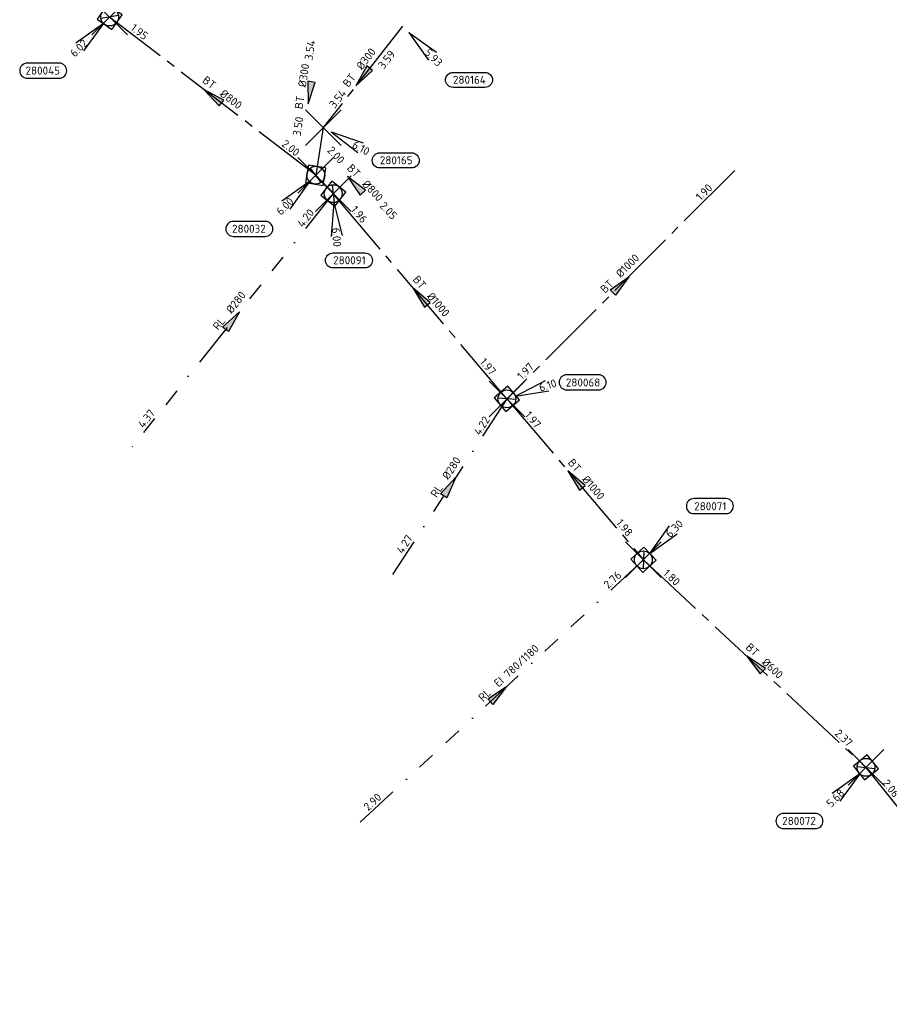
# Model space of a CAD drawing. Header units: metres. Extents: x 153343 to 157271, y 461673 to 467005.
# Tile 2 of 191: x 154552 to 154698, y 462550 to 462715. Entities that reach past the tile are written whole.
import ezdxf
from ezdxf.enums import TextEntityAlignment as Align

# ---------------------------------------------------------------- set-up
doc = ezdxf.new("R2010")
doc.units = ezdxf.units.M
doc.header["$LTSCALE"] = 0.75
doc.header["$PDMODE"] = 3
doc.header["$PDSIZE"] = 3
doc.linetypes.add('RI-GWA_BETON', pattern=[22, 16, -2, 2, -2])
doc.linetypes.add('RI-RELINEN', pattern=[38, 10, -4, 0, -4, 4, -4, 4, -4, 0, -4])
doc.layers.get('0').update_dxf_attribs({"lineweight": 25})
doc.layers.get('defpoints').update_dxf_attribs({"lineweight": 25})
for name, color, linetype, lineweight in [('B-OI-RI-GWA_PUTNUMMER-S @ 0.75', 11, 'Continuous', 25), ('B-OI-RI-GWA_STROOMRICHTING-S @ 0.75', 11, 'Continuous', 25), ('B-OI-RI-VWA_STROOMRICHTING-S @ 0.75', 33, 'Continuous', 25)]:
    doc.layers.add(name, color=color, linetype=linetype, lineweight=lineweight)
for name, color, linetype in [('B-OI-RI-GWA_RIOOLPUT_INSPECTIEPUT-S @ 0.75', 11, 'Continuous'), ('B-OI-RI-GWA_TRANSPORTLEIDING_BETON_1000-G', 11, 'RI-GWA_BETON'), ('B-OI-RI-GWA_TRANSPORTLEIDING_BETON_300-G', 11, 'RI-GWA_BETON'), ('B-OI-RI-GWA_TRANSPORTLEIDING_BETON_600-G', 11, 'RI-GWA_BETON'), ('B-OI-RI-GWA_TRANSPORTLEIDING_BETON_800-G', 11, 'RI-GWA_BETON'), ('B-OI-RI-GWA_TRANSPORTLEIDING_RL_280-G', 11, 'RI-RELINEN'), ('B-OI-RI-GWA_TRANSPORTLEIDING_RL_780 1180-G', 11, 'RI-RELINEN'), ('B-OI-RI-VWA_TRANSPORTLEIDING_RL_280-G', 42, 'RI-RELINEN')]:
    doc.layers.add(name, color=color, linetype=linetype)
doc.layers.add('inspectieput', color=7, linetype='Continuous', plot=False)
doc.styles.add('NLCS-ISO', font='isocpeur.ttf')

# ---------------------------------------------------------------- blocks, each defined once
blk = doc.blocks.new('*U80')
at = {"ltscale": 0.1}
blk.add_hatch(color=256, dxfattribs=at).paths.add_polyline_path([(-2.5, 0), (2.5, -0.83), (2.5, 0.83)])
at = {"ltscale": 0.1, "flags": 128}
blk.add_lwpolyline([(-2.5, 0), (2.5, -0.83), (2.5, 0.83)], close=True, dxfattribs=at)
at = {"ltscale": 0.1, "style": 'NLCS-ISO'}
for tag, p in [('BOBL', (-5.66, 0)), ('MAT', (-1, 0.5))]:
    blk.add_attdef(tag, text='', height=1.8, dxfattribs=at).set_placement(p, align=Align.BOTTOM_RIGHT)
for tag, p in [('DIA', (1, 0.5)), ('BOBR', (7.22, 0))]:
    blk.add_attdef(tag, text='', height=1.8, dxfattribs=at).set_placement(p, align=Align.BOTTOM_LEFT)
at = {"layer": 'defpoints', "ltscale": 0.1, "style": 'NLCS-ISO', "flags": 1}
blk.add_attdef('JVA', text='', height=1.8, dxfattribs=at).set_placement((0, -1), align=Align.TOP_CENTER)
blk = doc.blocks.new('*U2488')
at = {"ltscale": 0.1}
blk.add_hatch(color=256, dxfattribs=at).paths.add_polyline_path([(-2.5, 0), (2.5, -0.83), (2.5, 0.83)])
at = {"ltscale": 0.1, "flags": 128}
blk.add_lwpolyline([(-2.5, 0), (2.5, -0.83), (2.5, 0.83)], close=True, dxfattribs=at)
at = {"ltscale": 0.1, "style": 'NLCS-ISO'}
for tag, p in [('BOBL', (-5.09, 0)), ('MAT', (-1, 0.5))]:
    blk.add_attdef(tag, text='', height=1.8, dxfattribs=at).set_placement(p, align=Align.BOTTOM_RIGHT)
for tag, p in [('DIA', (1, 0.5)), ('BOBR', (4.14, -3.24))]:
    blk.add_attdef(tag, text='', height=1.8, dxfattribs=at).set_placement(p, align=Align.BOTTOM_LEFT)
at = {"layer": 'defpoints', "ltscale": 0.1, "style": 'NLCS-ISO', "flags": 1}
blk.add_attdef('JVA', text='', height=1.8, dxfattribs=at).set_placement((0, -1), align=Align.TOP_CENTER)
blk = doc.blocks.new('*U2464')
at = {"ltscale": 0.1}
blk.add_hatch(color=256, dxfattribs=at).paths.add_polyline_path([(2.5, 0), (-2.5, -0.83), (-2.5, 0.83)])
at = {"ltscale": 0.1, "flags": 128}
blk.add_lwpolyline([(2.5, 0), (-2.5, -0.83), (-2.5, 0.83)], close=True, dxfattribs=at)
at = {"ltscale": 0.1, "style": 'NLCS-ISO'}
for tag, p in [('BOBL', (-26.99, 0)), ('MAT', (-1, 0.5))]:
    blk.add_attdef(tag, text='', height=1.8, dxfattribs=at).set_placement(p, align=Align.BOTTOM_RIGHT)
for tag, p in [('DIA', (1, 0.5)), ('BOBR', (26.05, -0.01))]:
    blk.add_attdef(tag, text='', height=1.8, dxfattribs=at).set_placement(p, align=Align.BOTTOM_LEFT)
at = {"layer": 'defpoints', "ltscale": 0.1, "style": 'NLCS-ISO', "flags": 1}
blk.add_attdef('JVA', text='', height=1.8, dxfattribs=at).set_placement((0, -1), align=Align.TOP_CENTER)
blk = doc.blocks.new('*U2469')
at = {"ltscale": 0.1}
blk.add_hatch(color=256, dxfattribs=at).paths.add_polyline_path([(-2.5, 0), (2.5, -0.83), (2.5, 0.83)])
at = {"ltscale": 0.1, "flags": 128}
blk.add_lwpolyline([(-2.5, 0), (2.5, -0.83), (2.5, 0.83)], close=True, dxfattribs=at)
at = {"ltscale": 0.1, "style": 'NLCS-ISO'}
for tag, p in [('BOBL', (-24.71, 0)), ('MAT', (-1, 0.5))]:
    blk.add_attdef(tag, text='', height=1.8, dxfattribs=at).set_placement(p, align=Align.BOTTOM_RIGHT)
for tag, p in [('DIA', (1, 0.5)), ('BOBR', (23.77, -0.01))]:
    blk.add_attdef(tag, text='', height=1.8, dxfattribs=at).set_placement(p, align=Align.BOTTOM_LEFT)
at = {"layer": 'defpoints', "ltscale": 0.1, "style": 'NLCS-ISO', "flags": 1}
blk.add_attdef('JVA', text='', height=1.8, dxfattribs=at).set_placement((0, -1), align=Align.TOP_CENTER)
blk = doc.blocks.new('*U2475')
at = {"ltscale": 0.1}
blk.add_hatch(color=256, dxfattribs=at).paths.add_polyline_path([(2.5, 0), (-2.5, -0.83), (-2.5, 0.83)])
at = {"ltscale": 0.1, "flags": 128}
blk.add_lwpolyline([(2.5, 0), (-2.5, -0.83), (-2.5, 0.83)], close=True, dxfattribs=at)
at = {"ltscale": 0.1, "style": 'NLCS-ISO'}
for tag, p in [('BOBL', (-34.97, 0)), ('MAT', (-1, 0.5))]:
    blk.add_attdef(tag, text='', height=1.8, dxfattribs=at).set_placement(p, align=Align.BOTTOM_RIGHT)
for tag, p in [('DIA', (1, 0.5)), ('BOBR', (34.03, -0.02))]:
    blk.add_attdef(tag, text='', height=1.8, dxfattribs=at).set_placement(p, align=Align.BOTTOM_LEFT)
at = {"layer": 'defpoints', "ltscale": 0.1, "style": 'NLCS-ISO', "flags": 1}
blk.add_attdef('JVA', text='', height=1.8, dxfattribs=at).set_placement((0, -1), align=Align.TOP_CENTER)
blk = doc.blocks.new('*U2476')
at = {"ltscale": 0.1}
blk.add_hatch(color=256, dxfattribs=at).paths.add_polyline_path([(-2.5, 0), (2.5, -0.83), (2.5, 0.83)])
at = {"ltscale": 0.1, "flags": 128}
blk.add_lwpolyline([(-2.5, 0), (2.5, -0.83), (2.5, 0.83)], close=True, dxfattribs=at)
at = {"ltscale": 0.1, "style": 'NLCS-ISO'}
for tag, p in [('BOBL', (-24.77, 0)), ('MAT', (-1, 0.5))]:
    blk.add_attdef(tag, text='', height=1.8, dxfattribs=at).set_placement(p, align=Align.BOTTOM_RIGHT)
for tag, p in [('DIA', (1, 0.5)), ('BOBR', (23.83, -0.01))]:
    blk.add_attdef(tag, text='', height=1.8, dxfattribs=at).set_placement(p, align=Align.BOTTOM_LEFT)
at = {"layer": 'defpoints', "ltscale": 0.1, "style": 'NLCS-ISO', "flags": 1}
blk.add_attdef('JVA', text='', height=1.8, dxfattribs=at).set_placement((0, -1), align=Align.TOP_CENTER)
blk = doc.blocks.new('*U2472')
at = {"ltscale": 0.1}
blk.add_hatch(color=256, dxfattribs=at).paths.add_polyline_path([(-2.5, 0), (2.5, -0.83), (2.5, 0.83)])
at = {"ltscale": 0.1, "flags": 128}
blk.add_lwpolyline([(-2.5, 0), (2.5, -0.83), (2.5, 0.83)], close=True, dxfattribs=at)
at = {"ltscale": 0.1, "style": 'NLCS-ISO'}
for tag, p in [('BOBL', (-20.79, 0)), ('MAT', (-1, 0.5))]:
    blk.add_attdef(tag, text='', height=1.8, dxfattribs=at).set_placement(p, align=Align.BOTTOM_RIGHT)
for tag, p in [('DIA', (1, 0.5)), ('BOBR', (19.85, -0.01))]:
    blk.add_attdef(tag, text='', height=1.8, dxfattribs=at).set_placement(p, align=Align.BOTTOM_LEFT)
at = {"layer": 'defpoints', "ltscale": 0.1, "style": 'NLCS-ISO', "flags": 1}
blk.add_attdef('JVA', text='', height=1.8, dxfattribs=at).set_placement((0, -1), align=Align.TOP_CENTER)
blk = doc.blocks.new('*U2473')
at = {"ltscale": 0.1}
blk.add_hatch(color=256, dxfattribs=at).paths.add_polyline_path([(-2.5, 0), (2.5, -0.83), (2.5, 0.83)])
at = {"ltscale": 0.1, "flags": 128}
blk.add_lwpolyline([(-2.5, 0), (2.5, -0.83), (2.5, 0.83)], close=True, dxfattribs=at)
at = {"ltscale": 0.1, "style": 'NLCS-ISO'}
for tag, p in [('BOBL', (-14.31, 0)), ('MAT', (-1, 0.5))]:
    blk.add_attdef(tag, text='', height=1.8, dxfattribs=at).set_placement(p, align=Align.BOTTOM_RIGHT)
for tag, p in [('DIA', (1, 0.5)), ('BOBR', (13.37, 0))]:
    blk.add_attdef(tag, text='', height=1.8, dxfattribs=at).set_placement(p, align=Align.BOTTOM_LEFT)
at = {"layer": 'defpoints', "ltscale": 0.1, "style": 'NLCS-ISO', "flags": 1}
blk.add_attdef('JVA', text='', height=1.8, dxfattribs=at).set_placement((0, -1), align=Align.TOP_CENTER)
blk = doc.blocks.new('*U2474')
at = {"ltscale": 0.1}
blk.add_hatch(color=256, dxfattribs=at).paths.add_polyline_path([(2.5, 0), (-2.5, -0.83), (-2.5, 0.83)])
at = {"ltscale": 0.1, "flags": 128}
blk.add_lwpolyline([(2.5, 0), (-2.5, -0.83), (-2.5, 0.83)], close=True, dxfattribs=at)
at = {"ltscale": 0.1, "style": 'NLCS-ISO'}
for tag, p in [('BOBL', (-14.14, 0)), ('MAT', (-1, 0.5))]:
    blk.add_attdef(tag, text='', height=1.8, dxfattribs=at).set_placement(p, align=Align.BOTTOM_RIGHT)
for tag, p in [('DIA', (1, 0.5)), ('BOBR', (13.19, 0))]:
    blk.add_attdef(tag, text='', height=1.8, dxfattribs=at).set_placement(p, align=Align.BOTTOM_LEFT)
at = {"layer": 'defpoints', "ltscale": 0.1, "style": 'NLCS-ISO', "flags": 1}
blk.add_attdef('JVA', text='', height=1.8, dxfattribs=at).set_placement((0, -1), align=Align.TOP_CENTER)
blk = doc.blocks.new('*U2470')
at = {"ltscale": 0.1}
blk.add_hatch(color=256, dxfattribs=at).paths.add_polyline_path([(2.5, 0), (-2.5, -0.83), (-2.5, 0.83)])
at = {"ltscale": 0.1, "flags": 128}
blk.add_lwpolyline([(2.5, 0), (-2.5, -0.83), (-2.5, 0.83)], close=True, dxfattribs=at)
at = {"ltscale": 0.1, "style": 'NLCS-ISO'}
for tag, p in [('BOBL', (-26.82, 0)), ('MAT', (-1, 0.5))]:
    blk.add_attdef(tag, text='', height=1.8, dxfattribs=at).set_placement(p, align=Align.BOTTOM_RIGHT)
for tag, p in [('DIA', (1, 0.5)), ('BOBR', (25.87, -0.01))]:
    blk.add_attdef(tag, text='', height=1.8, dxfattribs=at).set_placement(p, align=Align.BOTTOM_LEFT)
at = {"layer": 'defpoints', "ltscale": 0.1, "style": 'NLCS-ISO', "flags": 1}
blk.add_attdef('JVA', text='', height=1.8, dxfattribs=at).set_placement((0, -1), align=Align.TOP_CENTER)
blk = doc.blocks.new('*U2462')
at = {"ltscale": 0.1}
blk.add_hatch(color=256, dxfattribs=at).paths.add_polyline_path([(-2.5, 0), (2.5, -0.83), (2.5, 0.83)])
at = {"ltscale": 0.1, "flags": 128}
blk.add_lwpolyline([(-2.5, 0), (2.5, -0.83), (2.5, 0.83)], close=True, dxfattribs=at)
at = {"ltscale": 0.1, "style": 'NLCS-ISO'}
for tag, p in [('BOBL', (-19.79, 0)), ('MAT', (-1, 0.5))]:
    blk.add_attdef(tag, text='', height=1.8, dxfattribs=at).set_placement(p, align=Align.BOTTOM_RIGHT)
for tag, p in [('DIA', (1, 0.5)), ('BOBR', (18.84, 0))]:
    blk.add_attdef(tag, text='', height=1.8, dxfattribs=at).set_placement(p, align=Align.BOTTOM_LEFT)
at = {"layer": 'defpoints', "ltscale": 0.1, "style": 'NLCS-ISO', "flags": 1}
blk.add_attdef('JVA', text='', height=1.8, dxfattribs=at).set_placement((0, -1), align=Align.TOP_CENTER)
blk = doc.blocks.new('*U2498')
for q in [(7.78, -5.6), (8.96, -3.4)]:
    blk.add_line((1.76, -0.95), q)
blk.add_lwpolyline([(19.83, -9.04), (12.68, -9.04, -1), (12.68, -5.65), (19.83, -5.65, -1)], format="xyb", close=True)
at = {"ltscale": 0.1, "style": 'NLCS-ISO'}
blk.add_attdef('PUTHGT', text='', height=1.8, rotation=331.7334, dxfattribs=at).set_placement((6.72, -3.65), align=Align.MIDDLE_LEFT)
blk.add_attdef('PUTNR', text='', height=1.8, dxfattribs=at).set_placement((16.36, -5.51), align=Align.MIDDLE_CENTER)
blk = doc.blocks.new('*U2448')
for q in [(5.83, -7.6), (7.6, -5.83)]:
    blk.add_line((1.41, -1.41), q)
blk.add_lwpolyline([(18.48, -13.72), (11.32, -13.72, -1), (11.32, -10.34), (18.48, -10.34, -1)], format="xyb", close=True)
at = {"ltscale": 0.1, "style": 'NLCS-ISO'}
blk.add_attdef('PUTHGT', text='', height=1.8, rotation=315, dxfattribs=at).set_placement((5.39, -5.43), align=Align.MIDDLE_LEFT)
blk.add_attdef('PUTNR', text='', height=1.8, dxfattribs=at).set_placement((15, -10.2), align=Align.MIDDLE_CENTER)
blk = doc.blocks.new('B-SRI-PUT_GWA-SO')
blk.add_line((-1.41, -1.41), (1.41, 1.41))
at = {"lineweight": -3, "flags": 128}
blk.add_lwpolyline([(2, -2), (2, 2), (-2, 2), (-2, -2)], close=True, dxfattribs=at)
at = {"lineweight": -3}
blk.add_circle((0, 0), 2, dxfattribs=at)
blk = doc.blocks.new('*U2451')
for q in [(-7.6, -5.83), (-5.83, -7.6)]:
    blk.add_line((-1.41, -1.41), q)
blk.add_lwpolyline([(-18.48, -13.72), (-11.32, -13.72, 1), (-11.32, -10.34), (-18.48, -10.34, 1)], format="xyb", close=True)
at = {"ltscale": 0.1, "style": 'NLCS-ISO'}
blk.add_attdef('PUTHGT', text='', height=1.8, rotation=45, dxfattribs=at).set_placement((-8.44, -8.48), align=Align.MIDDLE_LEFT)
blk.add_attdef('PUTNR', text='', height=1.8, dxfattribs=at).set_placement((-15, -10.2), align=Align.MIDDLE_CENTER)
blk = doc.blocks.new('*U2496')
for q in [(5.83, 7.6), (7.6, 5.83)]:
    blk.add_line((1.41, 1.41), q)
blk.add_lwpolyline([(18.48, 13.72), (11.32, 13.72, 1), (11.32, 10.34), (18.48, 10.34, 1)], format="xyb", close=True)
at = {"ltscale": 0.1, "style": 'NLCS-ISO'}
blk.add_attdef('PUTHGT', text='', height=1.8, rotation=45, dxfattribs=at).set_placement((5.39, 5.43), align=Align.MIDDLE_LEFT)
blk.add_attdef('PUTNR', text='', height=1.8, dxfattribs=at).set_placement((15, 12), align=Align.MIDDLE_CENTER)
blk = doc.blocks.new('*U2497')
for q in [(8.64, 4.14), (9.42, 1.77)]:
    blk.add_line((1.9, 0.62), q)
blk.add_lwpolyline([(20.56, 5.4), (13.4, 5.4, 1), (13.4, 2.01), (20.56, 2.01, 1)], format="xyb", close=True)
at = {"ltscale": 0.1, "style": 'NLCS-ISO'}
blk.add_attdef('PUTHGT', text='', height=1.8, rotation=18.1206, dxfattribs=at).set_placement((7.26, 2.41), align=Align.MIDDLE_LEFT)
blk.add_attdef('PUTNR', text='', height=1.8, dxfattribs=at).set_placement((17.08, 3.67), align=Align.MIDDLE_CENTER)
blk = doc.blocks.new('*U2499')
for q in [(-0.48, -9.57), (2.01, -9.37)]:
    blk.add_line((0.16, -1.99), q)
blk.add_lwpolyline([(7.1, -16.65), (-0.06, -16.65, -1), (-0.06, -13.27), (7.1, -13.27, -1)], format="xyb", close=True)
at = {"ltscale": 0.1, "style": 'NLCS-ISO'}
blk.add_attdef('PUTHGT', text='', height=1.8, rotation=274.607, dxfattribs=at).set_placement((0.59, -7.63), align=Align.MIDDLE_LEFT)
blk.add_attdef('PUTNR', text='', height=1.8, dxfattribs=at).set_placement((3.63, -13.13), align=Align.MIDDLE_CENTER)
blk = doc.blocks.new('*U2439')
for q in [(-7.6, -5.83), (-5.83, -7.6)]:
    blk.add_line((-1.41, -1.41), q)
blk.add_lwpolyline([(-18.48, -13.72), (-11.32, -13.72, 1), (-11.32, -10.34), (-18.48, -10.34, 1)], format="xyb", close=True)
at = {"ltscale": 0.1, "style": 'NLCS-ISO'}
blk.add_attdef('PUTHGT', text='', height=1.8, rotation=45, dxfattribs=at).set_placement((-8.44, -8.48), align=Align.MIDDLE_LEFT)
blk.add_attdef('PUTNR', text='', height=1.8, dxfattribs=at).set_placement((-15, -10.2), align=Align.MIDDLE_CENTER)
blk = doc.blocks.new('*U2441')
for q in [(-7.6, -5.83), (-5.83, -7.6)]:
    blk.add_line((-1.41, -1.41), q)
blk.add_lwpolyline([(-18.48, -13.72), (-11.32, -13.72, 1), (-11.32, -10.34), (-18.48, -10.34, 1)], format="xyb", close=True)
at = {"ltscale": 0.1, "style": 'NLCS-ISO'}
blk.add_attdef('PUTHGT', text='', height=1.8, rotation=45, dxfattribs=at).set_placement((-8.44, -8.48), align=Align.MIDDLE_LEFT)
blk.add_attdef('PUTNR', text='', height=1.8, dxfattribs=at).set_placement((-15, -10.2), align=Align.MIDDLE_CENTER)

msp = doc.modelspace()

# ---------------------------------------------------------------- linework, layer by layer
at = {"layer": 'B-OI-RI-GWA_TRANSPORTLEIDING_BETON_1000-G', "transparency": 33554610}
for p, q in [((154672.5, 462690.1), (154634.2, 462651.7)), ((154634.2, 462651.7), (154605, 462686.2)), ((154634.2, 462651.7), (154657.15, 462624.65))]:
    msp.add_line(p, q, dxfattribs=at)
at = {"layer": 'B-OI-RI-GWA_TRANSPORTLEIDING_BETON_300-G', "transparency": 33554610}
for p, q in [((154616.65, 462714.34), (154603.32, 462697.3)), ((154603.32, 462697.3), (154602.07, 462689.3))]:
    msp.add_line(p, q, dxfattribs=at)
at = {"layer": 'B-OI-RI-GWA_TRANSPORTLEIDING_BETON_600-G', "transparency": 33554610}
for p, q in [((154657.15, 462624.65), (154694.57, 462589.75)), ((154694.57, 462589.75), (154726.54, 462549.92))]:
    msp.add_line(p, q, dxfattribs=at)
at = {"layer": 'B-OI-RI-GWA_TRANSPORTLEIDING_BETON_800-G', "transparency": 33554610}
for q in [(154567.41, 462715.89), (154605, 462686.2)]:
    msp.add_line((154602.07, 462689.3), q, dxfattribs=at)
at = {"layer": 'B-OI-RI-GWA_TRANSPORTLEIDING_RL_280-G', "transparency": 33554610}
msp.add_line((154634.2, 462651.7), (154614.98, 462622.19), dxfattribs=at)
at = {"layer": 'B-OI-RI-GWA_TRANSPORTLEIDING_RL_780 1180-G', "transparency": 33554610}
msp.add_line((154657.15, 462624.65), (154608.39, 462579.48), dxfattribs=at)
at = {"layer": 'B-OI-RI-VWA_TRANSPORTLEIDING_RL_280-G', "transparency": 33554610}
msp.add_line((154605, 462686.2), (154571.11, 462643.52), dxfattribs=at)
at = {"layer": 'inspectieput', "transparency": 33554610}
for p in [(154567.41, 462715.89), (154603.32, 462697.3), (154602.07, 462689.3), (154605, 462686.2), (154634.2, 462651.7), (154657.15, 462624.65), (154694.57, 462589.75)]:
    msp.add_point(p, dxfattribs=at)

# ---------------------------------------------------------------- block references
at = {"layer": 'B-OI-RI-GWA_PUTNUMMER-S @ 0.75', "transparency": 33554610}
ref = msp.add_blockref('*U2441', (154567.41, 462715.89), dxfattribs=dict(at, xscale=0.75, yscale=0.75, zscale=0.75))
ref.add_attrib('PUTNR', '280045', dxfattribs={"layer": '0', "ltscale": 0.1, "height": 1.35, "style": 'NLCS-ISO'}).set_placement((154556.16, 462706.89), align=Align.MIDDLE_CENTER)
ref.add_attrib('PUTHGT', '6.02', dxfattribs={"layer": '0', "ltscale": 0.1, "height": 1.35, "rotation": 45, "style": 'NLCS-ISO'}).set_placement((154561.08, 462709.53), align=Align.MIDDLE_LEFT)
ref = msp.add_blockref('*U2448', (154616.65, 462714.34), dxfattribs=dict(at, xscale=0.75, yscale=0.75, zscale=0.75))
ref.add_attrib('PUTNR', '280164', dxfattribs={"layer": '0', "ltscale": 0.1, "height": 1.35, "style": 'NLCS-ISO'}).set_placement((154627.9, 462705.34), align=Align.MIDDLE_CENTER)
ref.add_attrib('PUTHGT', '5.93', dxfattribs={"layer": '0', "ltscale": 0.1, "height": 1.35, "rotation": 315, "style": 'NLCS-ISO'}).set_placement((154620.69, 462710.27), align=Align.MIDDLE_LEFT)
ref = msp.add_blockref('*U2498', (154603.32, 462697.3), dxfattribs=dict(at, xscale=0.75, yscale=0.75, zscale=0.75))
ref.add_attrib('PUTNR', '280165', dxfattribs={"layer": '0', "ltscale": 0.1, "height": 1.35, "style": 'NLCS-ISO'}).set_placement((154615.59, 462691.82), align=Align.MIDDLE_CENTER)
ref.add_attrib('PUTHGT', '6.10', dxfattribs={"layer": '0', "ltscale": 0.1, "height": 1.35, "rotation": 331.7334, "style": 'NLCS-ISO'}).set_placement((154608.36, 462694.57), align=Align.MIDDLE_LEFT)
ref = msp.add_blockref('*U2439', (154602.07, 462689.3), dxfattribs=dict(at, xscale=0.75, yscale=0.75, zscale=0.75))
ref.add_attrib('PUTNR', '280032', dxfattribs={"layer": '0', "ltscale": 0.1, "height": 1.35, "style": 'NLCS-ISO'}).set_placement((154590.82, 462680.3), align=Align.MIDDLE_CENTER)
ref.add_attrib('PUTHGT', '6.00', dxfattribs={"layer": '0', "ltscale": 0.1, "height": 1.35, "rotation": 45, "style": 'NLCS-ISO'}).set_placement((154595.74, 462682.94), align=Align.MIDDLE_LEFT)
ref = msp.add_blockref('*U2499', (154605, 462686.2), dxfattribs=dict(at, xscale=0.75, yscale=0.75, zscale=0.75))
ref.add_attrib('PUTNR', '280091', dxfattribs={"layer": '0', "ltscale": 0.1, "height": 1.35, "style": 'NLCS-ISO'}).set_placement((154607.72, 462675), align=Align.MIDDLE_CENTER)
ref.add_attrib('PUTHGT', '6.00', dxfattribs={"layer": '0', "ltscale": 0.1, "height": 1.35, "rotation": 274.607, "style": 'NLCS-ISO'}).set_placement((154605.44, 462680.48), align=Align.MIDDLE_LEFT)
at = {"layer": 'B-OI-RI-GWA_PUTNUMMER-S @ 0.75', "transparency": 33554610, "xscale": 0.75, "yscale": 0.75, "zscale": 0.75}
for name, p, values in [('*U2497', (154634.2, 462651.7), {'PUTNR': '280068', 'PUTHGT': '6.10'}), ('*U2496', (154657.15, 462624.65), {'PUTNR': '280071', 'PUTHGT': '6.30'})]:
    msp.add_blockref(name, p, dxfattribs=at).add_auto_attribs(values)
at = {"layer": 'B-OI-RI-GWA_PUTNUMMER-S @ 0.75', "transparency": 33554610}
ref = msp.add_blockref('*U2451', (154694.57, 462589.75), dxfattribs=dict(at, xscale=0.75, yscale=0.75, zscale=0.75))
ref.add_attrib('PUTNR', '280072', dxfattribs={"layer": '0', "ltscale": 0.1, "height": 1.35, "style": 'NLCS-ISO'}).set_placement((154683.32, 462580.75), align=Align.MIDDLE_CENTER)
ref.add_attrib('PUTHGT', '5.68', dxfattribs={"layer": '0', "ltscale": 0.1, "height": 1.35, "rotation": 45, "style": 'NLCS-ISO'}).set_placement((154688.24, 462583.39), align=Align.MIDDLE_LEFT)
at = {"layer": 'B-OI-RI-GWA_RIOOLPUT_INSPECTIEPUT-S @ 0.75', "transparency": 33554610}
for p, xscale, yscale, zscale, rotation in [((154567.41, 462715.89), 0.75, 0.75, 0.75, 144.6706599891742), ((154602.07, 462689.3), 0.7500000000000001, 0.7500000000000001, 0.7500000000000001, 81.11934084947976), ((154605, 462686.2), 0.7500000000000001, 0.7500000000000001, 0.7500000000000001, 231.548712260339), ((154634.2, 462651.7), 0.75, 0.75, 0.75, 130.2438022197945), ((154657.15, 462624.65), 0.7499999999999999, 0.7499999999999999, 0.7499999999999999, 222.8112234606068), ((154694.57, 462589.75), 0.7500000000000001, 0.7500000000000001, 0.7500000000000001, 308.7526643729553)]:
    msp.add_blockref('B-SRI-PUT_GWA-SO', p, dxfattribs=dict(at, xscale=xscale, yscale=yscale, zscale=zscale, rotation=rotation))
at = {"layer": 'B-OI-RI-GWA_STROOMRICHTING-S @ 0.75', "transparency": 33554610}
for name, p, xscale, yscale, zscale, rotation, values in [('*U2462', (154584.74, 462702.59), 0.75, 0.75, 0.75, 322.5057785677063, {'MAT': 'BT', 'DIA': '%%c800', 'BOBL': '1.95', 'BOBR': '2.00'}), ('*U80', (154601.06, 462703.15), 0.75, 0.75, 0.75, 81.1193408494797, {'MAT': 'BT', 'DIA': '%%c300', 'BOBL': '3.50', 'BOBR': '3.54'}), ('*U2488', (154609.98, 462705.82), 0.75, 0.75, 0.75, 51.96474560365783, {'MAT': 'BT', 'DIA': '%%c300', 'BOBL': '3.54', 'BOBR': '3.59'}), ('*U80', (154608.68, 462687.71), 0.75, 0.75, 0.75, 313.3851238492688, {'MAT': 'BT', 'DIA': '%%c800', 'BOBL': '2.00', 'BOBR': '2.05'}), ('*U2470', (154653.35, 462670.9), 0.75, 0.75, 0.75, 45.07470110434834, {'MAT': 'BT', 'DIA': '%%c1000', 'BOBL': '1.97', 'BOBR': '1.90'}), ('*U2472', (154619.6, 462668.95), 0.75, 0.75, 0.75, 310.2438022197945, {'MAT': 'BT', 'DIA': '%%c1000', 'BOBL': '1.96', 'BOBR': '1.97'}), ('*U2473', (154645.67, 462638.17), 0.75, 0.75, 0.75, 310.3122341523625, {'MAT': 'BT', 'DIA': '%%c1000', 'BOBL': '1.97', 'BOBR': '1.98'}), ('*U2474', (154624.59, 462636.95), 0.75, 0.75, 0.75, 56.9236150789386, {'MAT': 'RL', 'DIA': '%%c280', 'BOBL': '4.27', 'BOBR': '4.22'}), ('*U2475', (154632.77, 462602.07), 0.75, 0.75, 0.75, 42.81122346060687, {'MAT': 'RL', 'DIA': 'EI 780/1180', 'BOBL': '2.90', 'BOBR': '2.76'}), ('*U2476', (154675.86, 462607.2), 0.75, 0.75, 0.75, 316.9956716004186, {'MAT': 'BT', 'DIA': '%%c600', 'BOBL': '1.80', 'BOBR': '2.37'}), ('*U2469', (154710.55, 462569.84), 0.7500000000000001, 0.7500000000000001, 0.7500000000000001, 308.7526643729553, {'MAT': 'BT', 'DIA': '%%c600', 'BOBL': '2.06', 'BOBR': '2.13'})]:
    msp.add_blockref(name, p, dxfattribs=dict(at, xscale=xscale, yscale=yscale, zscale=zscale, rotation=rotation)).add_auto_attribs(values)
at = {"layer": 'B-OI-RI-VWA_STROOMRICHTING-S @ 0.75', "transparency": 33554610, "xscale": 0.75, "yscale": 0.75, "zscale": 0.75, "rotation": 51.54871226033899}
msp.add_blockref('*U2464', (154588.05, 462664.86), dxfattribs=at).add_auto_attribs({'MAT': 'RL', 'DIA': '%%c280', 'BOBL': '4.37', 'BOBR': '4.20'})

doc.saveas('drawing.dxf')
